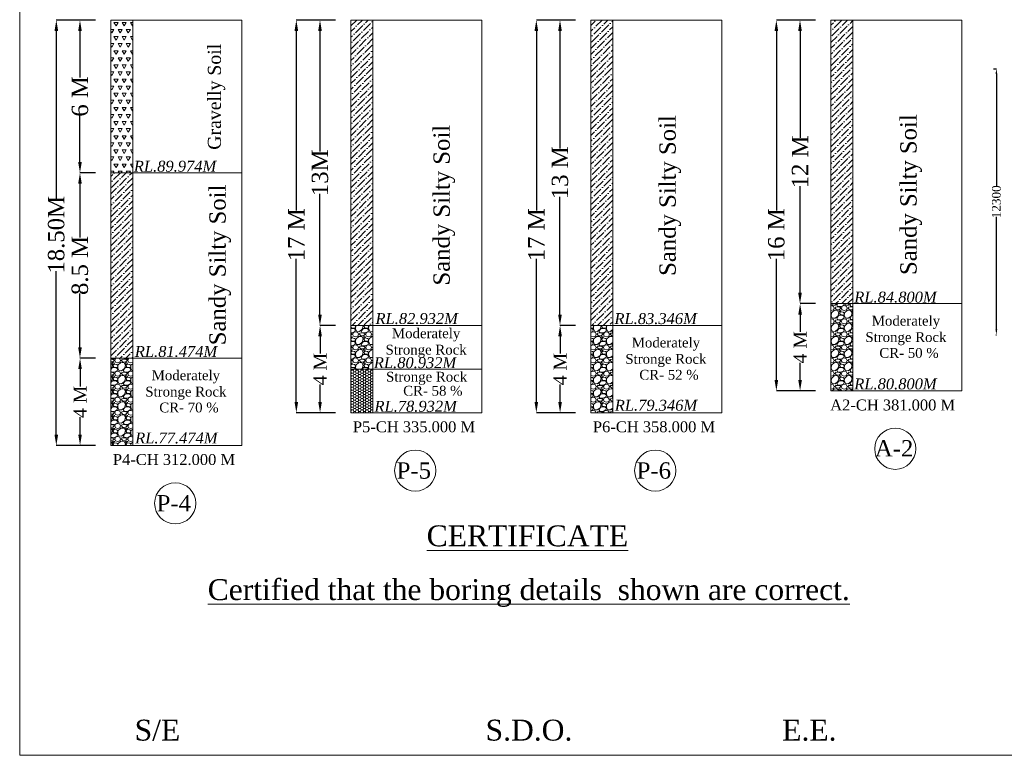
# Model space of a CAD drawing. Header units: millimetres. Extents: x 103078 to 25259364, y -3207472 to 1158446.
# Tile 1 of 40: x 13367830 to 13458117, y 956758 to 1024192. Entities that reach past the tile are written whole.
import ezdxf

# ---------------------------------------------------------------- set-up
doc = ezdxf.new("R2010")
doc.units = ezdxf.units.MM
doc.header["$LTSCALE"] = 60
doc.header["$MEASUREMENT"] = 0
doc.styles.add('PDF Arial Bold', font='times.ttf')
doc.styles.add('style1', font='txt.shx', dxfattribs={"height": 1})
doc.dimstyles.get("Standard").update_dxf_attribs({"dimtxt": 400, "dimasz": 215, "dimexe": 0.18, "dimexo": 0.0625, "dimgap": 0.09, "dimtad": 0, "dimtih": 1, "dimtoh": 1, "dimdec": 0, "dimzin": 4, "dimdsep": 46, "dimtxsty": 'Standard', "dimblk": 'OPEN90', "dimcen": 0, "dimadec": 0, "dimazin": 1, "dimtfac": 1, "dimtdec": 0, "dimtix": 1, "dimtofl": 0, "dimtmove": 0, "dimatfit": 3, "dimldrblk": 'OPEN30', "dimfxl": 1, "dimtolj": 1, "dimtzin": 0, "dimarcsym": 0})

# ---------------------------------------------------------------- blocks, each defined once
blk = doc.blocks.new('*D183')
at = {"color": 0, "linetype": 'Continuous', "lineweight": -2, "ltscale": 2, "transparency": 16777216}
for p, q in [((13457136, 1019699), (13457390, 1019699)), ((13457390, 1019199), (13457390, 1008886)), ((13457390, 995799), (13457390, 1006113)), ((13457342, 995299), (13457390, 995299))]:
    blk.add_line(p, q, dxfattribs=at)
at = {"color": 0, "linetype": 'Continuous', "lineweight": 9, "ltscale": 2, "transparency": 16777216}
for points in [[(13457307, 1019199), (13457473, 1019199), (13457390, 1019699)], [(13457307, 995799), (13457473, 995799), (13457390, 995299)]]:
    blk.add_solid(points, dxfattribs=at)
at = {"layer": 'Defpoints', "color": 0, "linetype": 'Continuous', "lineweight": 9, "ltscale": 2, "transparency": 16777216}
for p in [(13457136, 1019699), (13457342, 995299), (13457390, 995299)]:
    blk.add_point(p, dxfattribs=at)
at = {"color": 0, "linetype": 'Continuous', "lineweight": 9, "ltscale": 2, "transparency": 16777216, "insert": (13457390, 1007499), "char_height": 800, "attachment_point": 5, "rotation": 90, "style": 'PDF Arial Bold'}
blk.add_mtext('\\A1;12300', dxfattribs=at)
blk = doc.blocks.new('*D211')
at = {"color": 0, "linetype": 'Continuous', "lineweight": -2, "ltscale": 2, "transparency": 16777216}
for p, q in [((13374777, 1024161), (13373357, 1024161)), ((13373357, 1023161), (13373357, 1018906)), ((13373357, 1011161), (13373357, 1015416)), ((13374777, 1010161), (13373357, 1010161))]:
    blk.add_line(p, q, dxfattribs=at)
at = {"color": 0, "linetype": 'Continuous', "lineweight": 9, "ltscale": 2, "transparency": 16777216}
for points in [[(13373191, 1023161), (13373524, 1023161), (13373357, 1024161)], [(13373191, 1011161), (13373524, 1011161), (13373357, 1010161)]]:
    blk.add_solid(points, dxfattribs=at)
at = {"layer": 'Defpoints', "color": 0, "linetype": 'Continuous', "lineweight": 9, "ltscale": 2, "transparency": 16777216}
for p in [(13374777, 1024161), (13373357, 1010161), (13374777, 1010161)]:
    blk.add_point(p, dxfattribs=at)
at = {"color": 0, "linetype": 'Continuous', "lineweight": 9, "ltscale": 2, "transparency": 16777216, "insert": (13373357, 1017161), "char_height": 1500, "attachment_point": 5, "rotation": 90, "style": 'PDF Arial Bold'}
blk.add_mtext('\\A1;6 M', dxfattribs=at)
blk = doc.blocks.new('*D212')
at = {"color": 0, "linetype": 'Continuous', "lineweight": -2, "ltscale": 2, "transparency": 16777216}
for p, q in [((13396786, 1024161), (13395366, 1024161)), ((13395366, 1023161), (13395366, 1012100)), ((13395366, 997161), (13395366, 1008222)), ((13396790, 996161), (13395366, 996161))]:
    blk.add_line(p, q, dxfattribs=at)
at = {"color": 0, "linetype": 'Continuous', "lineweight": 9, "ltscale": 2, "transparency": 16777216}
for points in [[(13395199, 1023161), (13395533, 1023161), (13395366, 1024161)], [(13395199, 997161), (13395533, 997161), (13395366, 996161)]]:
    blk.add_solid(points, dxfattribs=at)
at = {"layer": 'Defpoints', "color": 0, "linetype": 'Continuous', "lineweight": 9, "ltscale": 2, "transparency": 16777216}
for p in [(13396786, 1024161), (13395366, 996161), (13396790, 996161)]:
    blk.add_point(p, dxfattribs=at)
at = {"color": 0, "linetype": 'Continuous', "lineweight": 9, "ltscale": 2, "transparency": 16777216, "insert": (13395366, 1010161), "char_height": 1500, "attachment_point": 5, "rotation": 90, "style": 'PDF Arial Bold'}
blk.add_mtext('\\A1;13M', dxfattribs=at)
blk = doc.blocks.new('*D213')
at = {"color": 0, "linetype": 'Continuous', "lineweight": -2, "ltscale": 2, "transparency": 16777216}
for p, q in [((13418795, 1024161), (13417375, 1024161)), ((13417375, 1023161), (13417375, 1012377)), ((13417375, 997161), (13417375, 1007945)), ((13418798, 996161), (13417375, 996161))]:
    blk.add_line(p, q, dxfattribs=at)
at = {"color": 0, "linetype": 'Continuous', "lineweight": 9, "ltscale": 2, "transparency": 16777216}
for points in [[(13417208, 1023161), (13417541, 1023161), (13417375, 1024161)], [(13417208, 997161), (13417541, 997161), (13417375, 996161)]]:
    blk.add_solid(points, dxfattribs=at)
at = {"layer": 'Defpoints', "color": 0, "linetype": 'Continuous', "lineweight": 9, "ltscale": 2, "transparency": 16777216}
for p in [(13418795, 1024161), (13417375, 996161), (13418798, 996161)]:
    blk.add_point(p, dxfattribs=at)
at = {"color": 0, "linetype": 'Continuous', "lineweight": 9, "ltscale": 2, "transparency": 16777216, "insert": (13417375, 1010161), "char_height": 1500, "attachment_point": 5, "rotation": 90, "style": 'PDF Arial Bold'}
blk.add_mtext('\\A1;13 M', dxfattribs=at)
blk = doc.blocks.new('*D214')
at = {"color": 0, "linetype": 'Continuous', "lineweight": -2, "ltscale": 2, "transparency": 16777216}
for p, q in [((13440804, 1024161), (13439384, 1024161)), ((13439384, 1023161), (13439384, 1013377)), ((13439384, 999161), (13439384, 1008945)), ((13440807, 998161), (13439384, 998161))]:
    blk.add_line(p, q, dxfattribs=at)
at = {"color": 0, "linetype": 'Continuous', "lineweight": 9, "ltscale": 2, "transparency": 16777216}
for points in [[(13439217, 1023161), (13439550, 1023161), (13439384, 1024161)], [(13439217, 999161), (13439550, 999161), (13439384, 998161)]]:
    blk.add_solid(points, dxfattribs=at)
at = {"layer": 'Defpoints', "color": 0, "linetype": 'Continuous', "lineweight": 9, "ltscale": 2, "transparency": 16777216}
for p in [(13440804, 1024161), (13439384, 998161), (13440807, 998161)]:
    blk.add_point(p, dxfattribs=at)
at = {"color": 0, "linetype": 'Continuous', "lineweight": 9, "ltscale": 2, "transparency": 16777216, "insert": (13439384, 1011161), "char_height": 1500, "attachment_point": 5, "rotation": 90, "style": 'PDF Arial Bold'}
blk.add_mtext('\\A1;12 M', dxfattribs=at)
blk = doc.blocks.new('*D218')
at = {"color": 0, "linetype": 'Continuous', "lineweight": -2, "ltscale": 2, "transparency": 16777216}
for p, q in [((13374781, 993161), (13373365, 993161)), ((13373365, 992161), (13373365, 990581)), ((13373365, 986161), (13373365, 987741)), ((13374781, 985161), (13373365, 985161))]:
    blk.add_line(p, q, dxfattribs=at)
at = {"color": 0, "linetype": 'Continuous', "lineweight": 9, "ltscale": 2, "transparency": 16777216}
for points in [[(13373198, 992161), (13373532, 992161), (13373365, 993161)], [(13373198, 986161), (13373532, 986161), (13373365, 985161)]]:
    blk.add_solid(points, dxfattribs=at)
at = {"layer": 'Defpoints', "color": 0, "linetype": 'Continuous', "lineweight": 9, "ltscale": 2, "transparency": 16777216}
for p in [(13374781, 993161), (13373365, 985161), (13374781, 985161)]:
    blk.add_point(p, dxfattribs=at)
at = {"color": 0, "linetype": 'Continuous', "lineweight": 9, "ltscale": 2, "transparency": 16777216, "insert": (13373365, 989161), "char_height": 1200, "attachment_point": 5, "rotation": 90, "style": 'PDF Arial Bold'}
blk.add_mtext('\\A1;4 M', dxfattribs=at)
blk = doc.blocks.new('*D219')
at = {"color": 0, "linetype": 'Continuous', "lineweight": -2, "ltscale": 2, "transparency": 16777216}
for p, q in [((13396790, 996161), (13395373, 996161)), ((13395374, 995161), (13395374, 993581)), ((13395374, 989161), (13395374, 990741)), ((13396790, 988161), (13395373, 988161))]:
    blk.add_line(p, q, dxfattribs=at)
at = {"color": 0, "linetype": 'Continuous', "lineweight": 9, "ltscale": 2, "transparency": 16777216}
for points in [[(13395207, 995161), (13395540, 995161), (13395374, 996161)], [(13395207, 989161), (13395540, 989161), (13395374, 988161)]]:
    blk.add_solid(points, dxfattribs=at)
at = {"layer": 'Defpoints', "color": 0, "linetype": 'Continuous', "lineweight": 9, "ltscale": 2, "transparency": 16777216}
for p in [(13396790, 996161), (13395374, 988161), (13396790, 988161)]:
    blk.add_point(p, dxfattribs=at)
at = {"color": 0, "linetype": 'Continuous', "lineweight": 9, "ltscale": 2, "transparency": 16777216, "insert": (13395374, 992161), "char_height": 1200, "attachment_point": 5, "rotation": 90, "style": 'PDF Arial Bold'}
blk.add_mtext('\\A1;4 M', dxfattribs=at)
blk = doc.blocks.new('*D220')
at = {"color": 0, "linetype": 'Continuous', "lineweight": -2, "ltscale": 2, "transparency": 16777216}
for p, q in [((13418798, 996161), (13417382, 996161)), ((13417382, 995161), (13417382, 993581)), ((13417382, 989161), (13417382, 990741)), ((13418798, 988161), (13417382, 988161))]:
    blk.add_line(p, q, dxfattribs=at)
at = {"color": 0, "linetype": 'Continuous', "lineweight": 9, "ltscale": 2, "transparency": 16777216}
for points in [[(13417216, 995161), (13417549, 995161), (13417382, 996161)], [(13417216, 989161), (13417549, 989161), (13417382, 988161)]]:
    blk.add_solid(points, dxfattribs=at)
at = {"layer": 'Defpoints', "color": 0, "linetype": 'Continuous', "lineweight": 9, "ltscale": 2, "transparency": 16777216}
for p in [(13418798, 996161), (13417382, 988161), (13418798, 988161)]:
    blk.add_point(p, dxfattribs=at)
at = {"color": 0, "linetype": 'Continuous', "lineweight": 9, "ltscale": 2, "transparency": 16777216, "insert": (13417382, 992161), "char_height": 1200, "attachment_point": 5, "rotation": 90, "style": 'PDF Arial Bold'}
blk.add_mtext('\\A1;4 M', dxfattribs=at)
blk = doc.blocks.new('*D221')
at = {"color": 0, "linetype": 'Continuous', "lineweight": -2, "ltscale": 2, "transparency": 16777216}
for p, q in [((13440807, 998161), (13439391, 998161)), ((13439391, 997161), (13439391, 995581)), ((13439391, 991161), (13439391, 992741)), ((13440807, 990161), (13439391, 990161))]:
    blk.add_line(p, q, dxfattribs=at)
at = {"color": 0, "linetype": 'Continuous', "lineweight": 9, "ltscale": 2, "transparency": 16777216}
for points in [[(13439225, 997161), (13439558, 997161), (13439391, 998161)], [(13439225, 991161), (13439558, 991161), (13439391, 990161)]]:
    blk.add_solid(points, dxfattribs=at)
at = {"layer": 'Defpoints', "color": 0, "linetype": 'Continuous', "lineweight": 9, "ltscale": 2, "transparency": 16777216}
for p in [(13440807, 998161), (13439391, 990161), (13440807, 990161)]:
    blk.add_point(p, dxfattribs=at)
at = {"color": 0, "linetype": 'Continuous', "lineweight": 9, "ltscale": 2, "transparency": 16777216, "insert": (13439391, 994161), "char_height": 1200, "attachment_point": 5, "rotation": 90, "style": 'PDF Arial Bold'}
blk.add_mtext('\\A1;4 M', dxfattribs=at)
blk = doc.blocks.new('*D224')
at = {"color": 0, "linetype": 'Continuous', "lineweight": -2, "ltscale": 2, "transparency": 16777216}
for p, q in [((13374777, 1010161), (13373357, 1010161)), ((13373357, 1009161), (13373357, 1004217)), ((13373357, 994161), (13373357, 999105)), ((13374781, 993161), (13373357, 993161))]:
    blk.add_line(p, q, dxfattribs=at)
at = {"color": 0, "linetype": 'Continuous', "lineweight": 9, "ltscale": 2, "transparency": 16777216}
for points in [[(13373191, 1009161), (13373524, 1009161), (13373357, 1010161)], [(13373191, 994161), (13373524, 994161), (13373357, 993161)]]:
    blk.add_solid(points, dxfattribs=at)
at = {"layer": 'Defpoints', "color": 0, "linetype": 'Continuous', "lineweight": 9, "ltscale": 2, "transparency": 16777216}
for p in [(13374777, 1010161), (13373357, 993161), (13374781, 993161)]:
    blk.add_point(p, dxfattribs=at)
at = {"color": 0, "linetype": 'Continuous', "lineweight": 9, "ltscale": 2, "transparency": 16777216, "insert": (13373357, 1001661), "char_height": 1500, "attachment_point": 5, "rotation": 90, "style": 'PDF Arial Bold'}
blk.add_mtext('\\A1;8.5 M', dxfattribs=at)
blk = doc.blocks.new('*D379')
at = {"color": 0, "linetype": 'Continuous', "lineweight": -2, "ltscale": 2, "transparency": 16777216}
for p, q in [((13439383, 1024161), (13437215, 1024161)), ((13437215, 1023161), (13437215, 1006691)), ((13437215, 991161), (13437215, 1002259)), ((13439391, 990161), (13437215, 990161))]:
    blk.add_line(p, q, dxfattribs=at)
at = {"color": 0, "linetype": 'Continuous', "lineweight": 9, "ltscale": 2, "transparency": 16777216}
for points in [[(13437048, 1023161), (13437382, 1023161), (13437215, 1024161)], [(13437048, 991161), (13437382, 991161), (13437215, 990161)]]:
    blk.add_solid(points, dxfattribs=at)
at = {"layer": 'Defpoints', "color": 0, "linetype": 'Continuous', "lineweight": 9, "ltscale": 2, "transparency": 16777216}
for p in [(13439383, 1024161), (13437215, 990161), (13439391, 990161)]:
    blk.add_point(p, dxfattribs=at)
at = {"color": 0, "linetype": 'Continuous', "lineweight": 9, "ltscale": 2, "transparency": 16777216, "insert": (13437215, 1004475), "char_height": 1500, "attachment_point": 5, "rotation": 90, "style": 'PDF Arial Bold'}
blk.add_mtext('\\A1;16 M', dxfattribs=at)
blk = doc.blocks.new('*D380')
at = {"color": 0, "linetype": 'Continuous', "lineweight": -2, "ltscale": 2, "transparency": 16777216}
for p, q in [((13417374, 1024161), (13415206, 1024161)), ((13415206, 1023161), (13415206, 1006691)), ((13415206, 989161), (13415206, 1002259)), ((13417382, 988161), (13415206, 988161))]:
    blk.add_line(p, q, dxfattribs=at)
at = {"color": 0, "linetype": 'Continuous', "lineweight": 9, "ltscale": 2, "transparency": 16777216}
for points in [[(13415039, 1023161), (13415373, 1023161), (13415206, 1024161)], [(13415039, 989161), (13415373, 989161), (13415206, 988161)]]:
    blk.add_solid(points, dxfattribs=at)
at = {"layer": 'Defpoints', "color": 0, "linetype": 'Continuous', "lineweight": 9, "ltscale": 2, "transparency": 16777216}
for p in [(13417374, 1024161), (13415206, 988161), (13417382, 988161)]:
    blk.add_point(p, dxfattribs=at)
at = {"color": 0, "linetype": 'Continuous', "lineweight": 9, "ltscale": 2, "transparency": 16777216, "insert": (13415206, 1004475), "char_height": 1500, "attachment_point": 5, "rotation": 90, "style": 'PDF Arial Bold'}
blk.add_mtext('\\A1;17 M', dxfattribs=at)
blk = doc.blocks.new('*D381')
at = {"color": 0, "linetype": 'Continuous', "lineweight": -2, "ltscale": 2, "transparency": 16777216}
for p, q in [((13395366, 1024161), (13393197, 1024161)), ((13393197, 1023161), (13393197, 1006691)), ((13393197, 989161), (13393197, 1002259)), ((13395373, 988161), (13393197, 988161))]:
    blk.add_line(p, q, dxfattribs=at)
at = {"color": 0, "linetype": 'Continuous', "lineweight": 9, "ltscale": 2, "transparency": 16777216}
for points in [[(13393031, 1023161), (13393364, 1023161), (13393197, 1024161)], [(13393031, 989161), (13393364, 989161), (13393197, 988161)]]:
    blk.add_solid(points, dxfattribs=at)
at = {"layer": 'Defpoints', "color": 0, "linetype": 'Continuous', "lineweight": 9, "ltscale": 2, "transparency": 16777216}
for p in [(13395366, 1024161), (13393197, 988161), (13395373, 988161)]:
    blk.add_point(p, dxfattribs=at)
at = {"color": 0, "linetype": 'Continuous', "lineweight": 9, "ltscale": 2, "transparency": 16777216, "insert": (13393197, 1004475), "char_height": 1500, "attachment_point": 5, "rotation": 90, "style": 'PDF Arial Bold'}
blk.add_mtext('\\A1;17 M', dxfattribs=at)
blk = doc.blocks.new('*D382')
at = {"color": 0, "linetype": 'Continuous', "lineweight": -2, "ltscale": 2, "transparency": 16777216}
for p, q in [((13373357, 1024161), (13371188, 1024161)), ((13371189, 1023161), (13371189, 1007799)), ((13371189, 986161), (13371189, 1001152)), ((13373365, 985161), (13371188, 985161))]:
    blk.add_line(p, q, dxfattribs=at)
at = {"color": 0, "linetype": 'Continuous', "lineweight": 9, "ltscale": 2, "transparency": 16777216}
for points in [[(13371022, 1023161), (13371355, 1023161), (13371189, 1024161)], [(13371022, 986161), (13371355, 986161), (13371189, 985161)]]:
    blk.add_solid(points, dxfattribs=at)
at = {"layer": 'Defpoints', "color": 0, "linetype": 'Continuous', "lineweight": 9, "ltscale": 2, "transparency": 16777216}
for p in [(13373357, 1024161), (13371189, 985161), (13373365, 985161)]:
    blk.add_point(p, dxfattribs=at)
at = {"color": 0, "linetype": 'Continuous', "lineweight": 9, "ltscale": 2, "transparency": 16777216, "insert": (13371189, 1004475), "char_height": 1500, "attachment_point": 5, "rotation": 90, "style": 'PDF Arial Bold'}
blk.add_mtext('\\A1;18.50M', dxfattribs=at)

msp = doc.modelspace()

# ---------------------------------------------------------------- hatches: boundary and pattern name
at = {"linetype": 'Continuous', "lineweight": 9, "ltscale": 2}
h = msp.add_hatch(dxfattribs=at)
h.set_pattern_fill('TRIANG', scale=2000)
h.set_pattern_definition([(60, (384413.5, 2478545.5), (-375, 649.519052), [375, -375]), (120, (384413.5, 2478545.5), (-750, 4e-07), [375, -375]), (0, (384226, 2478870.26), (375, 649.519052), [375, -375])])
h.paths.add_polyline_path([(13378197.4, 1024161), (13376197.4, 1024161), (13376197.4, 1010161), (13378197.4, 1010161)])
h = msp.add_hatch(dxfattribs=at)
h.set_pattern_fill('ANSI36', scale=3000)
h.set_pattern_definition([(45, (389422.23, 2478545.5), (198.873782, 729.203868), [937.5, -187.5, 0, -187.5])])
h.paths.add_polyline_path([(13398206.1, 996161), (13400206.1, 996161), (13400206.1, 1024161), (13398206.1, 1024161)])
h = msp.add_hatch(dxfattribs=at)
h.set_pattern_fill('ANSI36', scale=3000)
h.set_pattern_definition([(45, (394430.95, 2478545.5), (198.873782, 729.203868), [937.5, -187.5, 0, -187.5])])
h.paths.add_polyline_path([(13420214.8, 996161), (13422214.8, 996161), (13422214.8, 1024161), (13420214.8, 1024161)])
h = msp.add_hatch(dxfattribs=at)
h.set_pattern_fill('ANSI36', scale=3000)
h.set_pattern_definition([(45, (399439.86, 2478545.5), (198.873782, 729.203868), [937.5, -187.5, 0, -187.5])])
h.paths.add_polyline_path([(13442223.7, 998161), (13444223.7, 998161), (13444223.7, 1024161), (13442223.7, 1024161)])
h = msp.add_hatch(dxfattribs=at)
h.set_pattern_fill('ANSI36', scale=3000)
h.set_pattern_definition([(45, (384413.5, 2478545.5), (198.873782, 729.203868), [937.5, -187.5, 0, -187.5])])
h.paths.add_polyline_path([(13376197.4, 993161), (13378197.4, 993161), (13378197.4, 1010161), (13376197.4, 1010161)])
h = msp.add_hatch(dxfattribs=at)
h.set_pattern_fill('GRAVEL', scale=1200)
h.set_pattern_definition([(228.0127875, (400303.86, 2479745.5), (-9600, -10800), [161.4432, -15982.90566]), (184.96974073, (400195.857, 2479625.5), (14400, 1200), [277.0416, -27427.10971]), (132.5104471, (399919.86, 2479601.5), (12000, -13200), [195.3456, -19339.23912]), (267.273689, (399451.857, 2479301.5), (1200, 24000), [252.2856, -24976.26965]), (292.8336542, (399439.857, 2479049.5), (-6000, 14400), [247.386, -24491.24775]), (357.273689, (399535.857, 2478821.5), (-24000, 1200), [252.2856, -24976.26965]), (37.69424047, (399787.857, 2478809.5), (-15600, -12000), [333.6348, -33029.81826]), (72.25532837, (400051.857, 2479013.5), (8400, 26400), [314.9856, -31183.5858]), (121.4295656, (400147.857, 2479313.5), (-9600, 15600), [253.14, -25060.88773]), (175.2363583, (400015.86, 2479529.5), (13200, -1200), [288.9984, -14160.9151]), (222.3974378, (399727.857, 2479553.5), (-14400, -13200), [373.7376, -37000.05001]), (138.8140748, (400639.86, 2479289.5), (-8400, 7200), [127.5612, -12628.61378]), (171.4692344, (400543.857, 2479373.5), (15600, -2400), [242.6844, -24025.8137]), (225, (400303.86, 2479409.5), (-1e-13, -1200), [169.7052, -1527.35107]), (203.1985905, (400219.86, 2479553.5), (6000, 2400), [91.3896, -9047.53813]), (291.8014095, (400135.86, 2479517.5), (-1200, 3600), [129.2436, -6332.95417]), (30.9637565, (400183.86, 2479397.5), (3600, 2400), [209.9148, -6787.22747]), (161.5650512, (400363.86, 2479505.5), (2400, -1200), [151.7892, -3642.94399]), (16.38954033, (399439.86, 2479517.5), (12000, 3600), [212.64, -21051.41418]), (70.34617594, (399643.86, 2479577.5), (-4800, -13200), [178.3932, -17660.8893]), (293.1985905, (400363.86, 2479745.5), (-2400, 6000), [182.778, -8956.14973]), (343.61045967, (400435.86, 2479577.5), (-12000, 3600), [212.64, -21051.41418]), (339.4439548, (399439.86, 2478773.5), (-6000, 2400), [205.056, -10047.74849]), (294.7751406, (399631.86, 2478701.5), (-6000, 13200), [171.8136, -17009.57168]), (66.8014095, (400375.86, 2478545.5), (2400, 6000), [182.778, -8956.14973]), (17.35402464, (400447.86, 2478713.5), (-15600, -4800), [201.1572, -19914.50834]), (69.4439548, (399787.86, 2478545.5), (-2400, -6000), [102.528, -10150.27649]), (101.3099325, (400303.86, 2478545.5), (-1200, 4800), [61.188, -6057.63542]), (165.9637565, (400291.86, 2478605.5), (3600, -1200), [247.386, -4700.34075]), (186.00900596, (400051.857, 2478665.5), (12000, 1200), [229.26, -22696.70781]), (303.6900675, (400183.86, 2479289.5), (-1200, 2400), [173.0664, -4153.59513]), (353.1572266, (400279.857, 2479145.5), (20400, -2400), [302.1528, -29913.07515]), (60.9453959, (400579.86, 2479109.5), (-4800, -8400), [123.5472, -12231.20897]), (90, (400639.9, 2479217.5), (-1200, 1200), [72, -1128]), (120.2564372, (400027.86, 2478701.5), (4800, -8400), [166.7088, -16504.22399]), (48.0127875, (399943.86, 2478845.5), (9600, 10800), [322.8864, -15821.46246]), (0, (400159.9, 2479085.5), (1200, 1200), [312, -888]), (325.3048465, (400471.86, 2479085.5), (12000, -8400), [189.7368, -18783.92916]), (254.0546041, (400627.86, 2478977.5), (-1200, -4800), [174.7224, -8561.40947]), (207.64597536, (400579.857, 2478809.5), (-22800, -12000), [284.478, -28163.36902]), (175.42607874, (400327.857, 2478677.5), (-15600, 1200), [300.9588, -29794.88809])])
h.paths.add_polyline_path([(13442223.7, 990161), (13444223.7, 990161), (13444223.7, 998161), (13442223.7, 998161)])
h.paths.add_polyline_path([(13444110.3, 989735.5), (13452161.2, 989735.5), (13452161.2, 991870.7), (13444110.3, 991870.7)], flags=9)
h = msp.add_hatch(dxfattribs=at)
h.set_pattern_fill('GRAVEL', scale=1200)
h.set_pattern_definition([(228.0127875, (390286.23, 2479745.5), (-9600, -10800), [161.4432, -15982.90566]), (184.96974073, (390178.226, 2479625.5), (14400, 1200), [277.0416, -27427.10971]), (132.5104471, (389902.226, 2479601.5), (12000, -13200), [195.3456, -19339.23912]), (267.273689, (389434.226, 2479301.5), (1200, 24000), [252.2856, -24976.26965]), (292.8336542, (389422.226, 2479049.5), (-6000, 14400), [247.386, -24491.24775]), (357.273689, (389518.226, 2478821.5), (-24000, 1200), [252.2856, -24976.26965]), (37.69424047, (389770.226, 2478809.5), (-15600, -12000), [333.6348, -33029.81826]), (72.25532837, (390034.226, 2479013.5), (8400, 26400), [314.9856, -31183.5858]), (121.4295656, (390130.226, 2479313.5), (-9600, 15600), [253.14, -25060.88773]), (175.2363583, (389998.23, 2479529.5), (13200, -1200), [288.9984, -14160.9151]), (222.3974378, (389710.226, 2479553.5), (-14400, -13200), [373.7376, -37000.05001]), (138.8140748, (390622.23, 2479289.5), (-8400, 7200), [127.5612, -12628.61378]), (171.4692344, (390526.226, 2479373.5), (15600, -2400), [242.6844, -24025.8137]), (225, (390286.2, 2479409.5), (-1e-13, -1200), [169.7052, -1527.35107]), (203.1985905, (390202.23, 2479553.5), (6000, 2400), [91.3896, -9047.53813]), (291.8014095, (390118.23, 2479517.5), (-1200, 3600), [129.2436, -6332.95417]), (30.9637565, (390166.23, 2479397.5), (3600, 2400), [209.9148, -6787.22747]), (161.5650512, (390346.23, 2479505.5), (2400, -1200), [151.7892, -3642.94399]), (16.38954033, (389422.226, 2479517.5), (12000, 3600), [212.64, -21051.41418]), (70.34617594, (389626.226, 2479577.5), (-4800, -13200), [178.3932, -17660.8893]), (293.1985905, (390346.23, 2479745.5), (-2400, 6000), [182.778, -8956.14973]), (343.61045967, (390418.226, 2479577.5), (-12000, 3600), [212.64, -21051.41418]), (339.4439548, (389422.23, 2478773.5), (-6000, 2400), [205.056, -10047.74849]), (294.7751406, (389614.226, 2478701.5), (-6000, 13200), [171.8136, -17009.57168]), (66.8014095, (390358.23, 2478545.5), (2400, 6000), [182.778, -8956.14973]), (17.35402464, (390430.226, 2478713.5), (-15600, -4800), [201.1572, -19914.50834]), (69.4439548, (389770.23, 2478545.5), (-2400, -6000), [102.528, -10150.27649]), (101.3099325, (390286.23, 2478545.5), (-1200, 4800), [61.188, -6057.63542]), (165.9637565, (390274.23, 2478605.5), (3600, -1200), [247.386, -4700.34075]), (186.00900596, (390034.226, 2478665.5), (12000, 1200), [229.26, -22696.70781]), (303.6900675, (390166.23, 2479289.5), (-1200, 2400), [173.0664, -4153.59513]), (353.1572266, (390262.226, 2479145.5), (20400, -2400), [302.1528, -29913.07515]), (60.9453959, (390562.23, 2479109.5), (-4800, -8400), [123.5472, -12231.20897]), (90, (390622.2, 2479217.5), (-1200, 1200), [72, -1128]), (120.2564372, (390010.226, 2478701.5), (4800, -8400), [166.7088, -16504.22399]), (48.0127875, (389926.23, 2478845.5), (9600, 10800), [322.8864, -15821.46246]), (0, (390142.2, 2479085.5), (1200, 1200), [312, -888]), (325.3048465, (390454.226, 2479085.5), (12000, -8400), [189.7368, -18783.92916]), (254.0546041, (390610.23, 2478977.5), (-1200, -4800), [174.7224, -8561.40947]), (207.64597536, (390562.226, 2478809.5), (-22800, -12000), [284.478, -28163.36902]), (175.42607874, (390310.226, 2478677.5), (-15600, 1200), [300.9588, -29794.88809])])
h.paths.add_polyline_path([(13398206.1, 992161), (13400206.1, 992161), (13400206.1, 996161), (13398206.1, 996161)])
h.paths.add_polyline_path([(13400058.4, 991678.5), (13408109.2, 991678.5), (13408109.2, 993813.7), (13400058.4, 993813.7)], flags=9)
h = msp.add_hatch(dxfattribs=at)
h.set_pattern_fill('GRAVEL', scale=1200)
h.set_pattern_definition([(228.0127875, (395294.95, 2479745.5), (-9600, -10800), [161.4432, -15982.90566]), (184.96974073, (395186.95, 2479625.5), (14400, 1200), [277.0416, -27427.10971]), (132.5104471, (394910.95, 2479601.5), (12000, -13200), [195.3456, -19339.23912]), (267.273689, (394442.95, 2479301.5), (1200, 24000), [252.2856, -24976.26965]), (292.8336542, (394430.95, 2479049.5), (-6000, 14400), [247.386, -24491.24775]), (357.273689, (394526.95, 2478821.5), (-24000, 1200), [252.2856, -24976.26965]), (37.69424047, (394778.95, 2478809.5), (-15600, -12000), [333.6348, -33029.81826]), (72.25532837, (395042.95, 2479013.5), (8400, 26400), [314.9856, -31183.5858]), (121.4295656, (395138.95, 2479313.5), (-9600, 15600), [253.14, -25060.88773]), (175.2363583, (395006.95, 2479529.5), (13200, -1200), [288.9984, -14160.9151]), (222.3974378, (394718.95, 2479553.5), (-14400, -13200), [373.7376, -37000.05001]), (138.8140748, (395630.95, 2479289.5), (-8400, 7200), [127.5612, -12628.61378]), (171.4692344, (395534.95, 2479373.5), (15600, -2400), [242.6844, -24025.8137]), (225, (395294.95, 2479409.5), (-1e-13, -1200), [169.7052, -1527.35107]), (203.1985905, (395210.95, 2479553.5), (6000, 2400), [91.3896, -9047.53813]), (291.8014095, (395126.95, 2479517.5), (-1200, 3600), [129.2436, -6332.95417]), (30.9637565, (395174.95, 2479397.5), (3600, 2400), [209.9148, -6787.22747]), (161.5650512, (395354.95, 2479505.5), (2400, -1200), [151.7892, -3642.94399]), (16.38954033, (394430.95, 2479517.5), (12000, 3600), [212.64, -21051.41418]), (70.34617594, (394634.95, 2479577.5), (-4800, -13200), [178.3932, -17660.8893]), (293.1985905, (395354.95, 2479745.5), (-2400, 6000), [182.778, -8956.14973]), (343.61045967, (395426.95, 2479577.5), (-12000, 3600), [212.64, -21051.41418]), (339.4439548, (394430.95, 2478773.5), (-6000, 2400), [205.056, -10047.74849]), (294.7751406, (394622.95, 2478701.5), (-6000, 13200), [171.8136, -17009.57168]), (66.8014095, (395366.95, 2478545.5), (2400, 6000), [182.778, -8956.14973]), (17.35402464, (395438.95, 2478713.5), (-15600, -4800), [201.1572, -19914.50834]), (69.4439548, (394778.95, 2478545.5), (-2400, -6000), [102.528, -10150.27649]), (101.3099325, (395294.95, 2478545.5), (-1200, 4800), [61.188, -6057.63542]), (165.9637565, (395282.95, 2478605.5), (3600, -1200), [247.386, -4700.34075]), (186.00900596, (395042.95, 2478665.5), (12000, 1200), [229.26, -22696.70781]), (303.6900675, (395174.95, 2479289.5), (-1200, 2400), [173.0664, -4153.59513]), (353.1572266, (395270.95, 2479145.5), (20400, -2400), [302.1528, -29913.07515]), (60.9453959, (395570.95, 2479109.5), (-4800, -8400), [123.5472, -12231.20897]), (90, (395631, 2479217.5), (-1200, 1200), [72, -1128]), (120.2564372, (395018.95, 2478701.5), (4800, -8400), [166.7088, -16504.22399]), (48.0127875, (394934.95, 2478845.5), (9600, 10800), [322.8864, -15821.46246]), (0, (395151, 2479085.5), (1200, 1200), [312, -888]), (325.3048465, (395462.95, 2479085.5), (12000, -8400), [189.7368, -18783.92916]), (254.0546041, (395618.95, 2478977.5), (-1200, -4800), [174.7224, -8561.40947]), (207.64597536, (395570.95, 2478809.5), (-22800, -12000), [284.478, -28163.36902]), (175.42607874, (395318.95, 2478677.5), (-15600, 1200), [300.9588, -29794.88809])])
h.paths.add_polyline_path([(13420214.8, 988161), (13422214.8, 988161), (13422214.8, 996161), (13420214.8, 996161)])
h.paths.add_polyline_path([(13422150.9, 987776.7), (13430201.7, 987776.7), (13430201.7, 989911.9), (13422150.9, 989911.9)], flags=9)
h = msp.add_hatch(dxfattribs=at)
h.set_pattern_fill('GRAVEL', scale=1200)
h.set_pattern_definition([(228.0127875, (385277.5, 2479745.5), (-9600, -10800), [161.4432, -15982.90566]), (184.96974073, (385169.5, 2479625.5), (14400, 1200), [277.0416, -27427.10971]), (132.5104471, (384893.5, 2479601.5), (12000, -13200), [195.3456, -19339.23912]), (267.273689, (384425.5, 2479301.5), (1200, 24000), [252.2856, -24976.26965]), (292.8336542, (384413.5, 2479049.5), (-6000, 14400), [247.386, -24491.24775]), (357.273689, (384509.5, 2478821.5), (-24000, 1200), [252.2856, -24976.26965]), (37.69424047, (384761.5, 2478809.5), (-15600, -12000), [333.6348, -33029.81826]), (72.25532837, (385025.5, 2479013.5), (8400, 26400), [314.9856, -31183.5858]), (121.4295656, (385121.5, 2479313.5), (-9600, 15600), [253.14, -25060.88773]), (175.2363583, (384989.5, 2479529.5), (13200, -1200), [288.9984, -14160.9151]), (222.3974378, (384701.5, 2479553.5), (-14400, -13200), [373.7376, -37000.05001]), (138.8140748, (385613.5, 2479289.5), (-8400, 7200), [127.5612, -12628.61378]), (171.4692344, (385517.5, 2479373.5), (15600, -2400), [242.6844, -24025.8137]), (225, (385277.5, 2479409.5), (-1e-13, -1200), [169.7052, -1527.35107]), (203.1985905, (385193.5, 2479553.5), (6000, 2400), [91.3896, -9047.53813]), (291.8014095, (385109.5, 2479517.5), (-1200, 3600), [129.2436, -6332.95417]), (30.9637565, (385157.5, 2479397.5), (3600, 2400), [209.9148, -6787.22747]), (161.5650512, (385337.5, 2479505.5), (2400, -1200), [151.7892, -3642.94399]), (16.38954033, (384413.5, 2479517.5), (12000, 3600), [212.64, -21051.41418]), (70.34617594, (384617.5, 2479577.5), (-4800, -13200), [178.3932, -17660.8893]), (293.1985905, (385337.5, 2479745.5), (-2400, 6000), [182.778, -8956.14973]), (343.61045967, (385409.5, 2479577.5), (-12000, 3600), [212.64, -21051.41418]), (339.4439548, (384413.5, 2478773.5), (-6000, 2400), [205.056, -10047.74849]), (294.7751406, (384605.5, 2478701.5), (-6000, 13200), [171.8136, -17009.57168]), (66.8014095, (385349.5, 2478545.5), (2400, 6000), [182.778, -8956.14973]), (17.35402464, (385421.5, 2478713.5), (-15600, -4800), [201.1572, -19914.50834]), (69.4439548, (384761.5, 2478545.5), (-2400, -6000), [102.528, -10150.27649]), (101.3099325, (385277.5, 2478545.5), (-1200, 4800), [61.188, -6057.63542]), (165.9637565, (385265.5, 2478605.5), (3600, -1200), [247.386, -4700.34075]), (186.00900596, (385025.5, 2478665.5), (12000, 1200), [229.26, -22696.70781]), (303.6900675, (385157.5, 2479289.5), (-1200, 2400), [173.0664, -4153.59513]), (353.1572266, (385253.5, 2479145.5), (20400, -2400), [302.1528, -29913.07515]), (60.9453959, (385553.5, 2479109.5), (-4800, -8400), [123.5472, -12231.20897]), (90, (385613.5, 2479217.5), (-1200, 1200), [72, -1128]), (120.2564372, (385001.5, 2478701.5), (4800, -8400), [166.7088, -16504.22399]), (48.0127875, (384917.5, 2478845.5), (9600, 10800), [322.8864, -15821.46246]), (0, (385133.5, 2479085.5), (1200, 1200), [312, -888]), (325.3048465, (385445.5, 2479085.5), (12000, -8400), [189.7368, -18783.92916]), (254.0546041, (385601.5, 2478977.5), (-1200, -4800), [174.7224, -8561.40947]), (207.64597536, (385553.5, 2478809.5), (-22800, -12000), [284.478, -28163.36902]), (175.42607874, (385301.5, 2478677.5), (-15600, 1200), [300.9588, -29794.88809])])
h.paths.add_polyline_path([(13376197.4, 985161), (13378197.4, 985161), (13378197.4, 993161), (13376197.4, 993161)])
h.paths.add_polyline_path([(13378171.4, 984778.8), (13386222.2, 984778.8), (13386222.2, 986914), (13378171.4, 986914)], flags=9)
h = msp.add_hatch(dxfattribs=at)
h.set_pattern_fill('HONEY', scale=1200)
h.set_pattern_definition([(0, (389422.23, 2478545.5), (225, 129.9038106), [150, -300]), (120, (389422.23, 2478545.5), (-225, 129.9038106), [150, -300]), (60, (389422.23, 2478545.5), (5e-14, 259.8076211), [-300, 150])])
h.paths.add_polyline_path([(13398206.1, 988161), (13400206.1, 988161), (13400206.1, 992161), (13398206.1, 992161)])
h.paths.add_polyline_path([(13400113.4, 987682.7), (13408164.2, 987682.7), (13408164.2, 989817.9), (13400113.4, 989817.9)], flags=9)

# ---------------------------------------------------------------- linework, layer by layer
at = {"color": 7, "linetype": 'Continuous', "lineweight": 9, "ltscale": 2}
for p, q in [((13376197.4, 1024161), (13376197.4, 985161)), ((13388197.4, 1024161), (13376197.4, 1024161)), ((13378197.4, 985161), (13378197.4, 1024161)), ((13388197.4, 985161), (13388197.4, 1024161)), ((13398206.1, 1024161), (13398206.1, 988161)), ((13410206.1, 1024161), (13398206.1, 1024161)), ((13400206.1, 988161), (13400206.1, 1024161)), ((13410206.1, 988161), (13410206.1, 1024161)), ((13420214.8, 1024161), (13420214.8, 988161)), ((13432214.8, 1024161), (13420214.8, 1024161)), ((13422214.8, 988161), (13422214.8, 1024161)), ((13432214.8, 988161), (13432214.8, 1024161)), ((13442223.7, 1024161), (13442223.7, 990161)), ((13454223.7, 1024161), (13442223.7, 1024161)), ((13444223.7, 990161), (13444223.7, 1024161)), ((13454223.7, 990161), (13454223.7, 1024161)), ((13376197.4, 1010161), (13388197.4, 1010161)), ((13442223.7, 998161), (13454223.7, 998161)), ((13398206.1, 996161), (13410206.1, 996161)), ((13420214.8, 996161), (13432214.8, 996161)), ((13376197.4, 993161), (13388197.4, 993161)), ((13398206.1, 992161), (13410206.1, 992161)), ((13442223.7, 990161), (13444223.7, 990161)), ((13442223.7, 990161), (13454223.7, 990161)), ((13398206.1, 988161), (13400206.1, 988161)), ((13398206.1, 988161), (13410206.1, 988161)), ((13420214.8, 988161), (13422214.8, 988161)), ((13420214.8, 988161), (13432214.8, 988161)), ((13376197.4, 985161), (13378197.4, 985161)), ((13376197.4, 985161), (13388197.4, 985161))]:
    msp.add_line(p, q, dxfattribs=at)
msp.add_lwpolyline([(13367830, 1158446), (13661494, 1158446), (13661494, 956758), (13367830, 956758)], close=True, dxfattribs=at)
for centre in [(13448116.7, 984857.2), (13404099.1, 982857.2), (13426107.8, 982857.2), (13382090.4, 979857.2)]:
    msp.add_circle(centre, 1886.2, dxfattribs=at)

# ---------------------------------------------------------------- texts
at = {"color": 7, "linetype": 'Continuous', "lineweight": 9, "ltscale": 2, "attachment_point": 1, "rotation": 90, "style": 'PDF Arial Bold'}
for s, insert, char_height in [('\\pxt5;Gravelly Soil', (13385083.8, 1012268.5), 1200), ('\\pxt5;Sandy Silty Soil', (13426487.6, 1000707.3), 1500), ('\\pxt5;Sandy Silty Soil', (13448577.4, 1000788.1), 1500), ('\\pxt5;Sandy Silty Soil', (13405767.6, 999821.6), 1500), ('\\pxt5;Sandy Silty Soil', (13385219.8, 994346), 1500)]:
    msp.add_mtext_dynamic_manual_height_columns(s, width=19976.849, gutter_width=1, heights=[0], dxfattribs=dict(at, insert=insert, char_height=char_height))
at = {"color": 7, "linetype": 'Continuous', "lineweight": 9, "ltscale": 2, "char_height": 1000, "width": 5796.726, "attachment_point": 3, "style": 'PDF Arial Bold'}
for s, insert in [('{\\fTimes New Roman|b0|i1|c0|p18;RL.89.974M}', (13385851.3, 1011259.3)), ('{\\fTimes New Roman|b0|i1|c0|p18;RL.84.800M}', (13451912.4, 999262.4)), ('{\\fTimes New Roman|b0|i1|c0|p18;RL.82.932M}', (13408009.4, 997295.7)), ('{\\fTimes New Roman|b0|i1|c0|p18;RL.83.346M}', (13429920.7, 997291.5)), ('{\\fTimes New Roman|b0|i1|c0|p18;RL.81.474M}', (13385938.8, 994277)), ('{\\fTimes New Roman|b0|i1|c0|p18;RL.80.932M}', (13407859.2, 993247.9)), ('{\\fTimes New Roman|b0|i1|c0|p18;RL.80.800M}', (13451911.2, 991304.9)), ('{\\fTimes New Roman|b0|i1|c0|p18;RL.78.932M}', (13407914.2, 989252.1)), ('{\\fTimes New Roman|b0|i1|c0|p18;RL.79.346M}', (13429951.7, 989346.1)), ('{\\fTimes New Roman|b0|i1|c0|p18;RL.77.474M}', (13385972.2, 986348.2))]:
    msp.add_mtext(s, dxfattribs=dict(at, insert=insert))
at = {"color": 7, "linetype": 'Continuous', "lineweight": 9, "ltscale": 2, "char_height": 900, "attachment_point": 1, "style": 'PDF Arial Bold'}
for s, insert in [('\\pxqc,t5;Moderately Stronge Rock', (13444807, 997046.2)), ('\\pxqc,t5;Moderately Stronge Rock', (13400810.2, 995894.8)), ('\\pxqc,t5;Moderately Stronge Rock', (13422798.1, 995046.2)), ('\\pxqc,t5;CR- 50 %', (13445090.4, 994093)), ('\\pxqc,t5;Moderately Stronge Rock', (13378780.7, 992046.2)), ('\\pxt5;Stronge Rock', (13401425.5, 991914.7)), ('\\pxqc,t5;CR- 52 %', (13423081.5, 992093)), ('\\pxqc,t5;CR- 58 %', (13401426.3, 990625.9)), ('\\pxqc,t5;CR- 70 %', (13379064.1, 989093))]:
    msp.add_mtext_dynamic_manual_height_columns(s, width=8577.012, gutter_width=1, heights=[0], dxfattribs=dict(at, insert=insert))
at = {"color": 7, "linetype": 'Continuous', "lineweight": 9, "ltscale": 2, "attachment_point": 3, "style": 'PDF Arial Bold'}
for s, insert, char_height in [('A2-CH 381.000 M', (13453607.1, 989372.1), 1000), ('P5-CH 335.000 M', (13409589.5, 987372.1), 1000), ('P6-CH 358.000 M', (13431598.2, 987372.1), 1000), ('A-2', (13449770.8, 985650.9), 1500), ('P4-CH 312.000 M', (13387580.8, 984372.1), 1000), ('P-5', (13405548.2, 983616.8), 1500), ('P-6', (13427556.9, 983616.8), 1500), ('P-4', (13383539.5, 980616.8), 1500)]:
    msp.add_mtext(s, dxfattribs=dict(at, insert=insert, char_height=char_height))
at = {"linetype": 'Continuous', "lineweight": 9, "insert": (13405148.9, 977834.5), "char_height": 1915.152, "attachment_point": 1}
msp.add_mtext('{\\fTimes New Roman|b0|i0|c0|p18;\\LCERTIFICATE}', dxfattribs=at)
at = {"linetype": 'Continuous', "lineweight": 9, "insert": (13378433.6, 972903.8), "char_height": 1915.152, "width": 72153.328, "attachment_point": 1}
msp.add_mtext('\\pxqc;{\\fTimes New Roman|b0|i0|c0|p18;\\LCertified that the boring details  shown are correct.}', dxfattribs=at)
at = {"linetype": 'Continuous', "lineweight": 9, "char_height": 2118.004, "attachment_point": 1, "style": 'style1'}
for s, insert in [('{\\fTimes New Roman|b0|i0|c0|p18;\\H0.90422x;S/E \\H1.10592x;                      }', (13378372.3, 960023.1)), ('{\\fTimes New Roman|b0|i0|c0|p18;\\H0.90422x;S.D.O. \\H1.10592x;                        }', (13410552.3, 960023.1)), ('{\\fTimes New Roman|b0|i0|c0|p18;\\H0.90422x;E.E.  \\H1.10592x;                      }', (13437752.1, 960023.1))]:
    msp.add_mtext(s, dxfattribs=dict(at, insert=insert))

# ---------------------------------------------------------------- dimensions: what is measured, and where the dimension line sits
at = {"color": 7, "linetype": 'Continuous', "lineweight": 9, "ltscale": 2}
for base, p1, p2, text, override, picture, middle in [((13371188.7, 985161), (13373357, 1024161), (13373364.9, 985161), '18.50M', {"dimtxt": 1500, "dimasz": 1000, "dimtxsty": 'PDF Arial Bold', "dimfxl": 300}, '*D382', (13371188.7, 1004475.4)), ((13393197.4, 988161), (13395365.7, 1024161), (13395373.4, 988161), '17 M', {"dimtxt": 1500, "dimasz": 1000, "dimtxsty": 'PDF Arial Bold', "dimfxl": 300}, '*D381', (13393197.4, 1004475.4)), ((13415206.1, 988161), (13417374.4, 1024161), (13417382.1, 988161), '17 M', {"dimtxt": 1500, "dimasz": 1000, "dimtxsty": 'PDF Arial Bold', "dimfxl": 300}, '*D380', (13415206.1, 1004475.4)), ((13437215, 990161), (13439383.4, 1024161), (13439391.2, 990161), '16 M', {"dimtxt": 1500, "dimasz": 1000, "dimtxsty": 'PDF Arial Bold', "dimfxl": 300}, '*D379', (13437215, 1004475.4)), ((13457390, 995299.5), (13457135.5, 1019699.5), (13457341.5, 995299.5), '12300', {"dimtxt": 800, "dimasz": 500, "dimtxsty": 'PDF Arial Bold', "dimfxl": 300}, '*D183', (13457390, 1007499.5))]:
    dim = msp.add_linear_dim(base=base, p1=p1, p2=p2, angle=90, text=text, dimstyle='Standard', override=override, dxfattribs=at)
    dim.commit()
    dim.dimension.update_dxf_attribs({"geometry": picture, "text_midpoint": middle, "dimtype": 160, "text_rotation": 90})
for base, p1, p2, text, override, picture, middle in [((13373357.4, 1010161), (13374777.3, 1024161), (13374777.3, 1010161), '6 M', {"dimtxt": 1500, "dimasz": 1000, "dimtxsty": 'PDF Arial Bold', "dimfxl": 300}, '*D211', (13373357.4, 1017161)), ((13395366.1, 996161), (13396786, 1024161), (13396789.7, 996161), '13M', {"dimtxt": 1500, "dimasz": 1000, "dimtxsty": 'PDF Arial Bold', "dimfxl": 300}, '*D212', (13395366.1, 1010161)), ((13417374.8, 996161), (13418794.7, 1024161), (13418798.5, 996161), '13 M', {"dimtxt": 1500, "dimasz": 1000, "dimtxsty": 'PDF Arial Bold', "dimfxl": 300}, '*D213', (13417374.8, 1010161)), ((13439383.7, 998161), (13440803.6, 1024161), (13440807.4, 998161), '12 M', {"dimtxt": 1500, "dimasz": 1000, "dimtxsty": 'PDF Arial Bold', "dimfxl": 300}, '*D214', (13439383.7, 1011161)), ((13373357.4, 993161), (13374777.3, 1010161), (13374781, 993161), '8.5 M', {"dimtxt": 1500, "dimasz": 1000, "dimtxsty": 'PDF Arial Bold', "dimfxl": 300}, '*D224', (13373357.4, 1001661)), ((13439391.2, 990161), (13440807.4, 998161), (13440807.4, 990161), '4 M', {"dimtxt": 1200, "dimasz": 1000, "dimtxsty": 'PDF Arial Bold', "dimfxl": 300}, '*D221', (13439391.2, 994161)), ((13395373.6, 988161), (13396789.7, 996161), (13396789.7, 988161), '4 M', {"dimtxt": 1200, "dimasz": 1000, "dimtxsty": 'PDF Arial Bold', "dimfxl": 300}, '*D219', (13395373.6, 992161)), ((13417382.3, 988161), (13418798.5, 996161), (13418798.5, 988161), '4 M', {"dimtxt": 1200, "dimasz": 1000, "dimtxsty": 'PDF Arial Bold', "dimfxl": 300}, '*D220', (13417382.3, 992161)), ((13373364.9, 985161), (13374781, 993161), (13374781, 985161), '4 M', {"dimtxt": 1200, "dimasz": 1000, "dimtxsty": 'PDF Arial Bold', "dimfxl": 300}, '*D218', (13373364.9, 989161))]:
    dim = msp.add_linear_dim(base=base, p1=p1, p2=p2, angle=90, text=text, dimstyle='Standard', override=override, dxfattribs=at)
    dim.commit()
    dim.dimension.update_dxf_attribs({"geometry": picture, "text_midpoint": middle, "text_rotation": 90})

doc.saveas('drawing.dxf')
